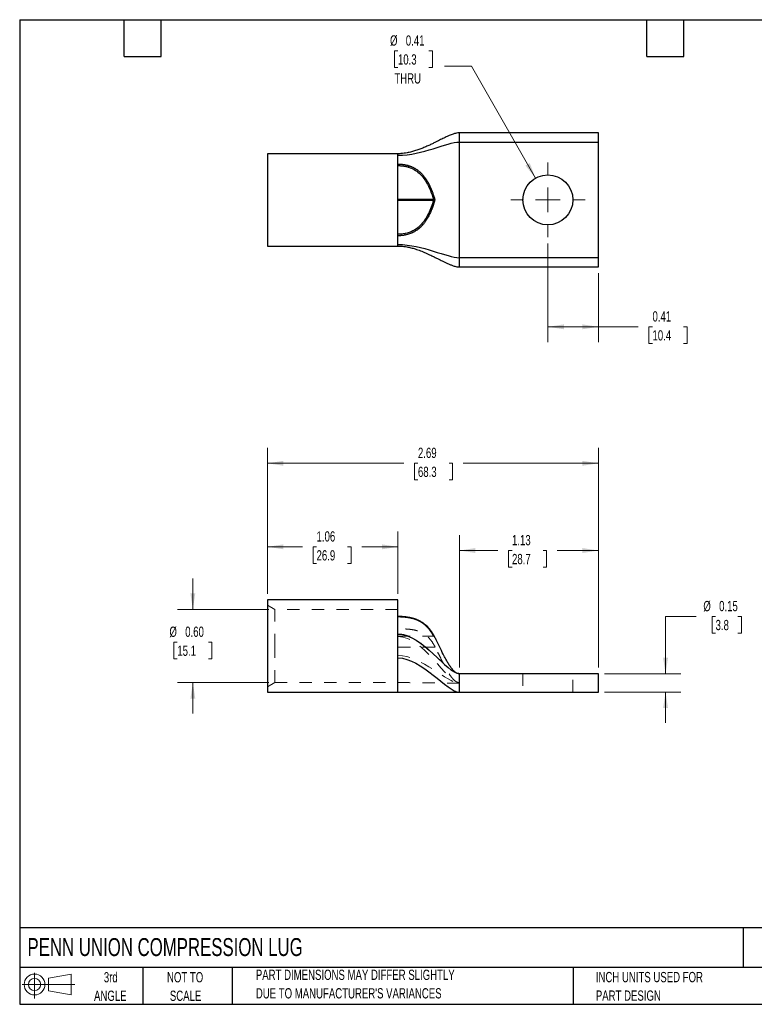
# Model space of a CAD drawing. Header units: inches. Extents: x 0.2 to 10.8, y 0.2 to 8.2.
# Tile 1 of 2: x 0.2 to 6.2, y 0.2 to 8.2. Entities that reach past the tile are written whole.
import ezdxf

# ---------------------------------------------------------------- set-up
doc = ezdxf.new("R2010")
doc.units = ezdxf.units.IN
doc.header["$MEASUREMENT"] = 0
doc.linetypes.add('HIDDEN', pattern=[0.075, 0.05, -0.025])
doc.layers.add('TEXT', color=140, linetype='Continuous', lineweight=25)
doc.styles.add('SLDTEXTSTYLE0', font='TXT', dxfattribs={"width": 0.7})
doc.dimstyles.new('SLDDIMSTYLE0', dxfattribs={"dimtxt": 0.084961, "dimasz": 0.13, "dimexe": 0, "dimexo": 0.0625, "dimgap": 0.02124, "dimtad": 0, "dimtih": 1, "dimtoh": 1, "dimrnd": 1e-09, "dimdsep": 46, "dimtxsty": 'SLDTEXTSTYLE0', "dimsah": 1, "dimcen": 0.09, "dimadec": 0, "dimazin": 2, "dimtfac": 1, "dimtmove": 0, "dimatfit": 0, "dimfxl": 0, "dimfrac": 2, "dimtolj": 1, "dimtzin": 12, "dimarcsym": 0})
doc.dimstyles.new('SLDDIMSTYLE1', dxfattribs={"dimtxt": 0.084961, "dimasz": 0.13, "dimexe": 0, "dimexo": 0.0625, "dimgap": 0.02124, "dimtad": 0, "dimtih": 1, "dimtoh": 1, "dimrnd": 1e-09, "dimzin": 12, "dimdsep": 46, "dimtxsty": 'SLDTEXTSTYLE0', "dimsah": 1, "dimcen": 0.09, "dimadec": 0, "dimazin": 3, "dimtfac": 1, "dimtofl": 0, "dimtmove": 0, "dimatfit": 3, "dimfxl": 0, "dimfrac": 2, "dimtolj": 1, "dimtzin": 12, "dimarcsym": 0})
doc.dimstyles.new('SLDDIMSTYLE2', dxfattribs={"dimtxt": 0.084961, "dimasz": 0.13, "dimexe": 0, "dimexo": 0.0625, "dimgap": 0.02124, "dimtad": 0, "dimtih": 1, "dimtoh": 1, "dimrnd": 1e-09, "dimzin": 0, "dimdsep": 46, "dimtxsty": 'SLDTEXTSTYLE0', "dimsah": 1, "dimcen": 0.09, "dimadec": 0, "dimazin": 0, "dimtfac": 1, "dimtmove": 0, "dimatfit": 0, "dimfxl": 0, "dimfrac": 2, "dimtolj": 1, "dimtzin": 12, "dimarcsym": 0})
doc.dimstyles.new('SLDDIMSTYLE3', dxfattribs={"dimtxt": 0.084961, "dimasz": 0.13, "dimexe": 0, "dimexo": 0.0625, "dimgap": 0.02124, "dimtad": 0, "dimtih": 1, "dimtoh": 1, "dimrnd": 1e-09, "dimdsep": 46, "dimtxsty": 'SLDTEXTSTYLE0', "dimsah": 1, "dimcen": 0, "dimadec": 0, "dimazin": 2, "dimtfac": 1, "dimtofl": 0, "dimtmove": 0, "dimatfit": 3, "dimfxl": 0, "dimfrac": 2, "dimtolj": 1, "dimtzin": 12, "dimarcsym": 0})
doc.dimstyles.new('SLDDIMSTYLE4', dxfattribs={"dimtxt": 0.084961, "dimasz": 0.13, "dimexe": 0, "dimexo": 0.0625, "dimgap": 0.02124, "dimtad": 0, "dimtih": 1, "dimtoh": 1, "dimrnd": 1e-09, "dimdsep": 46, "dimtxsty": 'SLDTEXTSTYLE0', "dimsah": 1, "dimcen": 0.09, "dimadec": 0, "dimazin": 2, "dimtfac": 1, "dimtofl": 0, "dimtmove": 0, "dimatfit": 3, "dimfxl": 0, "dimfrac": 2, "dimtolj": 1, "dimtzin": 12, "dimarcsym": 0})

# ---------------------------------------------------------------- blocks, each defined once
blk = doc.blocks.new('Block11')
at = {"color": 7, "linetype": 'Continuous', "lineweight": 18}
for p, q in [((0.1019, 0.2091), (0.1019, 0)), ((0.2157, 0.1641), (0.4006, 0.1981)), ((0.2157, 0.0628), (0.2157, 0.1641)), ((0.4006, 0.1981), (0.4006, 0.0288)), ((0, 0.1135), (0.4281, 0.1135)), ((0.2157, 0.0628), (0.4006, 0.0288))]:
    blk.add_line(p, q, dxfattribs=at)
for radius in [0.0846, 0.0506]:
    blk.add_circle((0.1019, 0.1135), radius, dxfattribs=at)
blk = doc.blocks.new('Block12')
at = {"color": 7, "linetype": 'Continuous'}
blk.add_blockref('Block11', (0, 0), dxfattribs=at)
blk = doc.blocks.new('_D')
at = {"color": 7, "linetype": 'Continuous', "lineweight": 0}
for p, q in [((5.7513, 3.4009), (5.5013, 3.4009)), ((5.5013, 3.4009), (5.5013, 2.9363)), ((5.9079, 3.4009), (5.8794, 3.4009)), ((5.8794, 3.4009), (5.8794, 3.2658)), ((6.0897, 3.4009), (6.1182, 3.4009)), ((6.1182, 3.4009), (6.1182, 3.2658)), ((5.8794, 3.2658), (5.9079, 3.2658)), ((6.1182, 3.2658), (6.0897, 3.2658)), ((5.0049, 2.9363), (5.6263, 2.9363)), ((5.0049, 2.7863), (5.6263, 2.7863)), ((5.5013, 2.7863), (5.5013, 2.5363))]:
    blk.add_line(p, q, dxfattribs=at)
at = {"color": 7, "linetype": 'Continuous', "lineweight": 18}
for points in [[(5.5013, 2.9363), (5.5213, 3.0663), (5.4813, 3.0663)], [(5.5013, 2.7863), (5.4813, 2.6563), (5.5213, 2.6563)]]:
    blk.add_solid(points, dxfattribs=at)
at = {"color": 7, "linetype": 'Continuous', "lineweight": 18, "char_height": 0.08333, "attachment_point": 1, "style": 'SLDTEXTSTYLE0'}
for s, insert in [('%%c', (5.8084, 3.5273)), ('0.15', (5.9367, 3.5273)), ('3.8', (5.9079, 3.3733))]:
    blk.add_mtext(s, dxfattribs=dict(at, insert=insert))
blk = doc.blocks.new('_D_1')
at = {"color": 7, "linetype": 'Continuous', "lineweight": 0}
for p, q in [((3.8249, 2.9863), (3.8249, 4.062)), ((4.9549, 2.9863), (4.9549, 4.062)), ((3.8249, 3.937), (4.1377, 3.937)), ((4.2528, 3.937), (4.2243, 3.937)), ((4.2243, 3.937), (4.2243, 3.8019)), ((4.5053, 3.937), (4.5338, 3.937)), ((4.5338, 3.937), (4.5338, 3.8019)), ((4.9549, 3.937), (4.6205, 3.937)), ((4.2243, 3.8019), (4.2528, 3.8019)), ((4.5338, 3.8019), (4.5053, 3.8019))]:
    blk.add_line(p, q, dxfattribs=at)
at = {"color": 7, "linetype": 'Continuous', "lineweight": 18}
for points in [[(3.8249, 3.937), (3.9549, 3.917), (3.9549, 3.957)], [(4.9549, 3.937), (4.8249, 3.957), (4.8249, 3.917)]]:
    blk.add_solid(points, dxfattribs=at)
at = {"color": 7, "linetype": 'Continuous', "lineweight": 18, "char_height": 0.08333, "attachment_point": 1, "style": 'SLDTEXTSTYLE0'}
for s, insert in [('1.13', (4.2528, 4.0634)), ('28.7', (4.2528, 3.9093))]:
    blk.add_mtext(s, dxfattribs=dict(at, insert=insert))
blk = doc.blocks.new('_D_2')
at = {"color": 7, "linetype": 'Continuous', "lineweight": 0}
for p, q in [((2.2649, 3.5863), (2.2649, 4.092)), ((3.3249, 3.5863), (3.3249, 4.092)), ((2.2649, 3.967), (2.5487, 3.967)), ((2.6638, 3.967), (2.6353, 3.967)), ((2.6353, 3.967), (2.6353, 3.8319)), ((2.9163, 3.967), (2.9448, 3.967)), ((2.9448, 3.967), (2.9448, 3.8319)), ((3.3249, 3.967), (3.0315, 3.967)), ((2.6353, 3.8319), (2.6638, 3.8319)), ((2.9448, 3.8319), (2.9163, 3.8319))]:
    blk.add_line(p, q, dxfattribs=at)
at = {"color": 7, "linetype": 'Continuous', "lineweight": 18}
for points in [[(2.2649, 3.967), (2.3949, 3.947), (2.3949, 3.987)], [(3.3249, 3.967), (3.1949, 3.987), (3.1949, 3.947)]]:
    blk.add_solid(points, dxfattribs=at)
at = {"color": 7, "linetype": 'Continuous', "lineweight": 18, "char_height": 0.08333, "attachment_point": 1, "style": 'SLDTEXTSTYLE0'}
for s, insert in [('1.06', (2.6638, 4.0934)), ('26.9', (2.6638, 3.9394))]:
    blk.add_mtext(s, dxfattribs=dict(at, insert=insert))
blk = doc.blocks.new('_D_3')
at = {"color": 7, "linetype": 'Continuous', "lineweight": 0}
for p, q in [((2.2649, 3.5863), (2.2649, 4.7706)), ((4.9549, 2.9863), (4.9549, 4.7706)), ((2.2649, 4.6456), (3.373, 4.6456)), ((3.4881, 4.6456), (3.4596, 4.6456)), ((3.4596, 4.6456), (3.4596, 4.5106)), ((3.7406, 4.6456), (3.7691, 4.6456)), ((3.7691, 4.6456), (3.7691, 4.5106)), ((4.9549, 4.6456), (3.8557, 4.6456)), ((3.4596, 4.5106), (3.4881, 4.5106)), ((3.7691, 4.5106), (3.7406, 4.5106))]:
    blk.add_line(p, q, dxfattribs=at)
at = {"color": 7, "linetype": 'Continuous', "lineweight": 18}
for points in [[(2.2649, 4.6456), (2.3949, 4.6256), (2.3949, 4.6656)], [(4.9549, 4.6456), (4.8249, 4.6656), (4.8249, 4.6256)]]:
    blk.add_solid(points, dxfattribs=at)
at = {"color": 7, "linetype": 'Continuous', "lineweight": 18, "char_height": 0.08333, "attachment_point": 1, "style": 'SLDTEXTSTYLE0'}
for s, insert in [('2.69', (3.4881, 4.7721)), ('68.3', (3.4881, 4.618))]:
    blk.add_mtext(s, dxfattribs=dict(at, insert=insert))
blk = doc.blocks.new('_D_4')
at = {"color": 7, "linetype": 'Continuous', "lineweight": 0}
for p, q in [((1.6579, 3.4588), (1.6579, 3.7088)), ((2.2749, 3.4588), (1.5329, 3.4588)), ((1.5317, 3.1923), (1.5031, 3.1923)), ((1.5031, 3.1923), (1.5031, 3.0573)), ((1.7841, 3.1923), (1.8127, 3.1923)), ((1.8127, 3.1923), (1.8127, 3.0573)), ((1.5031, 3.0573), (1.5317, 3.0573)), ((1.8127, 3.0573), (1.7841, 3.0573)), ((2.2749, 2.8638), (1.5329, 2.8638)), ((1.6579, 2.8638), (1.6579, 2.6138))]:
    blk.add_line(p, q, dxfattribs=at)
at = {"color": 7, "linetype": 'Continuous', "lineweight": 18}
for points in [[(1.6579, 3.4588), (1.6779, 3.5888), (1.6379, 3.5888)], [(1.6579, 2.8638), (1.6379, 2.7338), (1.6779, 2.7338)]]:
    blk.add_solid(points, dxfattribs=at)
at = {"color": 7, "linetype": 'Continuous', "lineweight": 18, "char_height": 0.08333, "attachment_point": 1, "style": 'SLDTEXTSTYLE0'}
for s, insert in [('%%c', (1.4675, 3.3188)), ('0.60', (1.5958, 3.3188)), ('15.1', (1.5317, 3.1647))]:
    blk.add_mtext(s, dxfattribs=dict(at, insert=insert))
blk = doc.blocks.new('_D_7')
at = {"color": 7, "linetype": 'Continuous', "lineweight": 0}
for p, q in [((3.3253, 7.9964), (3.2968, 7.9964)), ((3.2968, 7.9964), (3.2968, 7.8614)), ((3.5778, 7.9964), (3.6063, 7.9964)), ((3.6063, 7.9964), (3.6063, 7.8614)), ((3.2968, 7.8614), (3.3253, 7.8614)), ((3.6063, 7.8614), (3.5778, 7.8614)), ((3.9231, 7.873), (3.7044, 7.873)), ((4.4441, 6.9621), (3.9231, 7.873))]:
    blk.add_line(p, q, dxfattribs=at)
at = {"color": 7, "linetype": 'Continuous', "lineweight": 18}
blk.add_solid([(4.4441, 6.9621), (4.3969, 7.0849), (4.3622, 7.0651)], dxfattribs=at)
at = {"color": 7, "linetype": 'Continuous', "lineweight": 18, "char_height": 0.08333, "attachment_point": 1, "style": 'SLDTEXTSTYLE0'}
for s, insert in [('%%c', (3.2611, 8.1228)), ('0.41', (3.3894, 8.1228)), ('10.3', (3.3253, 7.9688)), ('THRU', (3.2962, 7.8147))]:
    blk.add_mtext(s, dxfattribs=dict(at, insert=insert))
blk = doc.blocks.new('_D_8')
at = {"color": 7, "linetype": 'Continuous', "lineweight": 0}
for p, q in [((4.5449, 6.4329), (4.5449, 5.6296)), ((4.9549, 6.1909), (4.9549, 5.6296)), ((4.5449, 5.7546), (4.9549, 5.7546)), ((4.9549, 5.7546), (5.2798, 5.7546)), ((5.3949, 5.7546), (5.3664, 5.7546)), ((5.3664, 5.7546), (5.3664, 5.6196)), ((5.6474, 5.7546), (5.6759, 5.7546)), ((5.6759, 5.7546), (5.6759, 5.6196)), ((5.3664, 5.6196), (5.3949, 5.6196)), ((5.6759, 5.6196), (5.6474, 5.6196))]:
    blk.add_line(p, q, dxfattribs=at)
at = {"color": 7, "linetype": 'Continuous', "lineweight": 18}
for points in [[(4.5449, 5.7546), (4.6749, 5.7346), (4.6749, 5.7746)], [(4.9549, 5.7546), (4.8249, 5.7746), (4.8249, 5.7346)]]:
    blk.add_solid(points, dxfattribs=at)
at = {"color": 7, "linetype": 'Continuous', "lineweight": 18, "char_height": 0.08333, "attachment_point": 1, "style": 'SLDTEXTSTYLE0'}
for s, insert in [('0.41', (5.3949, 5.881)), ('10.4', (5.3949, 5.727))]:
    blk.add_mtext(s, dxfattribs=dict(at, insert=insert))
blk = doc.blocks.new('SW_CENTERMARKSYMBOL_0')
at = {"color": 0, "linetype": 'Continuous', "lineweight": 18}
for p, q in [((0, 0.2), (0, 0.303)), ((0, 0), (0, 0.1)), ((-0.2, 0), (-0.303, 0)), ((0, 0), (-0.1, 0)), ((0, 0), (0, -0.1)), ((0, 0), (0.1, 0)), ((0.2, 0), (0.303, 0)), ((0, -0.2), (0, -0.303))]:
    blk.add_line(p, q, dxfattribs=at)

msp = doc.modelspace()

# ---------------------------------------------------------------- linework, layer by layer
for p, q in [((4.9549, 7.3309), (3.8249, 7.3309)), ((4.9549, 7.2559), (4.9549, 7.3309)), ((3.8249, 6.3159), (3.8249, 7.2559)), ((3.8249, 7.2559), (4.9549, 7.2559)), ((4.9549, 6.3159), (4.9549, 7.2559)), ((3.3249, 7.1609), (2.2649, 7.1609)), ((2.2649, 7.1609), (2.2649, 6.4109)), ((3.3249, 6.4945), (3.3249, 7.0773)), ((3.3249, 6.7909), (3.6141, 6.7909)), ((3.6141, 6.7809), (3.3249, 6.7809)), ((3.6141, 6.7809), (3.6141, 6.7909)), ((2.2649, 6.4109), (3.3249, 6.4109)), ((4.9549, 6.3159), (3.8249, 6.3159)), ((3.8249, 6.2409), (4.9549, 6.2409)), ((4.9549, 6.2409), (4.9549, 6.3159)), ((3.3249, 3.5363), (2.2649, 3.5363)), ((2.2649, 3.5363), (2.2649, 3.1613)), ((3.3249, 3.3973), (3.3249, 3.5363)), ((3.4132, 3.3935), (3.4118, 3.3937)), ((3.565, 3.3184), (3.5628, 3.3206)), ((3.5885, 3.2916), (3.581, 3.3012)), ((3.589, 3.29), (3.582, 3.2996)), ((3.6231, 3.237), (3.626, 3.2318)), ((3.626, 3.2318), (3.6237, 3.2358)), ((2.2649, 3.1613), (2.2649, 2.7863)), ((4.9549, 2.9363), (3.8249, 2.9363)), ((4.9549, 2.7863), (4.9549, 2.9363)), ((2.2649, 2.7863), (3.3249, 2.7863)), ((3.3249, 2.7863), (3.8249, 2.7863)), ((3.8249, 2.7863), (4.9549, 2.7863))]:
    msp.add_line(p, q)
at = {"color": 7, "linetype": 'HIDDEN', "lineweight": 18}
for p, q in [((2.3249, 3.4588), (2.2649, 3.4934)), ((2.3249, 3.1613), (2.3249, 3.4588)), ((3.3249, 3.4588), (2.3249, 3.4588)), ((3.3249, 3.3973), (3.3249, 3.3643)), ((3.3249, 3.301), (3.3249, 3.3643)), ((3.3862, 3.3975), (3.3822, 3.3979)), ((3.3249, 3.1522), (3.3249, 3.301)), ((3.5834, 3.2981), (3.5791, 3.3032)), ((3.3249, 3.2417), (3.6141, 3.2417)), ((3.3249, 3.2404), (3.6141, 3.2404)), ((3.6141, 3.2417), (3.6141, 3.2404)), ((3.626, 3.2318), (3.6248, 3.2336)), ((3.6248, 3.2336), (3.626, 3.2318)), ((2.3249, 2.8638), (2.3249, 3.1613)), ((3.6281, 3.1522), (3.3249, 3.1522)), ((3.3249, 3.1522), (3.6281, 3.1522)), ((3.3249, 3.1522), (3.3249, 3.1509)), ((3.3249, 3.1509), (3.6287, 3.1509)), ((3.6281, 3.1522), (3.6284, 3.1517)), ((4.3419, 2.9363), (4.3419, 2.7863)), ((4.7479, 2.7863), (4.7479, 2.9363)), ((2.2649, 2.8292), (2.3249, 2.8638)), ((2.3249, 2.8638), (3.3249, 2.8638)), ((3.8249, 2.8638), (3.8249, 2.8588))]:
    msp.add_line(p, q, dxfattribs=at)
at = {"flags": 128}
for points in [[(3.3849, 3.3943), (3.3848, 3.3955), (3.3847, 3.3965), (3.3844, 3.3972), (3.3842, 3.3976), (3.3839, 3.3978)], [(3.582, 3.2996), (3.5814, 3.3006), (3.581, 3.3012)]]:
    msp.add_lwpolyline(points, dxfattribs=at)
at = {"color": 7, "linetype": 'HIDDEN', "lineweight": 18, "flags": 128}
msp.add_lwpolyline([(3.4147, 3.3902), (3.4146, 3.3913), (3.4143, 3.3923), (3.414, 3.3929), (3.4135, 3.3934), (3.4131, 3.3935), (3.4125, 3.3934), (3.412, 3.393), (3.4114, 3.3923)], dxfattribs=at)
msp.add_circle((4.5449, 6.7859), 0.203)
for centre, radius, start, end in [((3.3664, 7.0709), 0.0489, 337.08138, 351.52165), ((3.5491, 6.9469), 0.018, 292.24578, 327.06323), ((3.5683, 6.6582), 0.0169, 35.51439, 72.01834), ((3.3103, 6.4937), 0.0749, 5.11127, 14.7198)]:
    msp.add_arc(centre, radius, start, end)
at = {"color": 7, "linetype": 'HIDDEN', "lineweight": 18}
for centre, radius, start, end in [((3.3842, 3.3964), 0.00148, 103.75959, 173.81282), ((3.5581, 3.3157), 0.00678, 26.75512, 109.06592), ((3.5754, 3.2957), 0.00782, 45.17372, 104.54206)]:
    msp.add_arc(centre, radius, start, end, dxfattribs=at)
for points, knots in [([(3.8249, 7.3309), (3.8206, 7.3308), (3.8096, 7.3303), (3.7928, 7.3267), (3.7693, 7.3197), (3.7445, 7.3098), (3.7194, 7.2985), (3.6992, 7.2888), (3.6811, 7.2799), (3.6638, 7.2713), (3.6447, 7.2617), (3.6231, 7.2509), (3.5973, 7.2383), (3.568, 7.2246), (3.5364, 7.2107), (3.5037, 7.1976), (3.47, 7.1858), (3.4355, 7.1757), (3.4038, 7.1685), (3.3752, 7.1641), (3.3503, 7.1615), (3.3333, 7.1611), (3.3249, 7.1609)], [0, 0, 0, 0, 0.02056, 0.053072, 0.087061, 0.15283, 0.206661, 0.251721, 0.288658, 0.330273, 0.371128, 0.420364, 0.479291, 0.546829, 0.615804, 0.683941, 0.750482, 0.814862, 0.877366, 0.918401, 0.959139, 1, 1, 1, 1]), ([(3.3249, 7.0773), (3.3282, 7.0773), (3.3349, 7.0773), (3.3449, 7.0768), (3.3549, 7.076), (3.3649, 7.0748), (3.3749, 7.0734), (3.3848, 7.0715), (3.3948, 7.0693), (3.4048, 7.0668), (3.4114, 7.0647), (3.4147, 7.0637)], [0, 0, 0, 0, 0.1093967, 0.2186633, 0.3280425, 0.4377684, 0.5480731, 0.6591931, 0.7713753, 0.8848827, 1, 1, 1, 1]), ([(3.3249, 7.0646), (3.3277, 7.0646), (3.335, 7.0645), (3.3497, 7.0638), (3.365, 7.0622), (3.3794, 7.0598), (3.3911, 7.0574), (3.402, 7.0547), (3.4089, 7.0526), (3.4114, 7.0518)], [0, 0, 0, 0, 0.095724, 0.250313, 0.500104, 0.616365, 0.749815, 0.909533, 1, 1, 1, 1]), ([(3.4114, 7.0518), (3.4277, 7.0467), (3.4431, 7.0401), (3.4717, 7.0237), (3.4852, 7.014), (3.521, 6.9821), (3.54, 6.9569), (3.5559, 6.9303)], [0, 0, 0, 0, 0.25, 0.25, 0.5, 0.5, 1, 1, 1, 1]), ([(3.4147, 7.0637), (3.4174, 7.0628), (3.4228, 7.061), (3.4308, 7.0579), (3.4388, 7.0546), (3.4467, 7.0509), (3.4546, 7.047), (3.467, 7.0401), (3.4838, 7.0292), (3.503, 7.0137), (3.5203, 6.9968), (3.5359, 6.9787), (3.5508, 6.9588), (3.5596, 6.9445), (3.5641, 6.9371)], [0, 0, 0, 0, 0.0404295, 0.0812256, 0.1224671, 0.1642374, 0.2066243, 0.2497202, 0.3717144, 0.5000627, 0.6156831, 0.7370784, 0.8649956, 1, 1, 1, 1]), ([(3.5559, 6.9303), (3.5689, 6.9083), (3.5798, 6.8854), (3.5988, 6.8386), (3.6069, 6.8149), (3.6141, 6.7909)], [0, 0, 0, 0, 0.5, 0.5, 1, 1, 1, 1]), ([(3.5641, 6.9371), (3.5662, 6.9336), (3.5703, 6.9265), (3.5762, 6.9156), (3.5819, 6.9042), (3.5874, 6.8925), (3.5928, 6.8804), (3.598, 6.8679), (3.603, 6.8551), (3.6079, 6.8419), (3.6127, 6.8284), (3.6173, 6.8145), (3.6217, 6.8003), (3.6246, 6.7908), (3.626, 6.7859)], [0, 0, 0, 0, 0.073225, 0.148299, 0.225242, 0.304066, 0.384766, 0.467326, 0.551725, 0.637931, 0.725908, 0.815611, 0.906993, 1, 1, 1, 1]), ([(3.626, 6.7859), (3.6242, 6.7798), (3.6205, 6.7676), (3.6147, 6.7496), (3.6087, 6.7321), (3.6025, 6.7152), (3.596, 6.699), (3.5892, 6.6833), (3.5844, 6.6731), (3.582, 6.6681)], [0, 0, 0, 0, 0.154171, 0.304766, 0.451648, 0.594697, 0.733816, 0.868932, 1, 1, 1, 1]), ([(3.6141, 6.7909), (3.6146, 6.7908), (3.6158, 6.7906), (3.6176, 6.79), (3.6194, 6.7894), (3.6211, 6.7887), (3.6226, 6.788), (3.624, 6.7873), (3.6251, 6.7866), (3.6258, 6.7861), (3.626, 6.7859)], [0, 0, 0, 0, 0.099221, 0.2154167, 0.3491586, 0.5004224, 0.6097685, 0.7501704, 0.9090155, 1, 1, 1, 1]), ([(3.626, 6.7859), (3.6258, 6.7858), (3.6251, 6.7853), (3.624, 6.7846), (3.6226, 6.7838), (3.6209, 6.783), (3.6189, 6.7823), (3.6165, 6.7815), (3.6148, 6.7811), (3.6141, 6.7809)], [0, 0, 0, 0, 0.090247, 0.24975, 0.390212, 0.499745, 0.697413, 0.863966, 1, 1, 1, 1]), ([(3.5735, 6.6743), (3.5644, 6.6558), (3.5543, 6.6378), (3.5366, 6.6121), (3.5303, 6.6038), (3.5166, 6.5876), (3.5092, 6.5797), (3.4855, 6.5576), (3.4676, 6.5448), (3.4272, 6.5244), (3.4056, 6.5172), (3.3828, 6.5128)], [0, 0, 0, 0, 0.25, 0.25, 0.375, 0.375, 0.5, 0.5, 0.75, 0.75, 1, 1, 1, 1]), ([(3.582, 6.6681), (3.5799, 6.6638), (3.5757, 6.6554), (3.569, 6.6431), (3.5622, 6.6313), (3.555, 6.62), (3.5477, 6.6092), (3.5401, 6.5989), (3.5323, 6.5891), (3.5243, 6.5798), (3.5161, 6.5711), (3.5022, 6.5575), (3.4816, 6.5406), (3.4567, 6.5256), (3.4357, 6.5157), (3.4189, 6.5094), (3.402, 6.5042), (3.3906, 6.5017), (3.3849, 6.5004)], [0, 0, 0, 0, 0.056057, 0.110653, 0.163804, 0.215535, 0.265881, 0.314887, 0.362606, 0.409102, 0.454448, 0.498726, 0.627759, 0.748412, 0.813596, 0.876905, 0.938881, 1, 1, 1, 1]), ([(3.3849, 6.5004), (3.3816, 6.4998), (3.3749, 6.4985), (3.3649, 6.497), (3.3549, 6.4959), (3.3449, 6.4951), (3.3349, 6.4946), (3.3282, 6.4945), (3.3249, 6.4945)], [0, 0, 0, 0, 0.169174, 0.336872, 0.50345, 0.669261, 0.834656, 1, 1, 1, 1]), ([(3.3249, 6.4109), (3.3332, 6.4108), (3.3497, 6.4104), (3.3741, 6.4079), (3.4015, 6.4037), (3.4319, 6.397), (3.469, 6.3865), (3.5089, 6.3724), (3.5513, 6.3549), (3.5885, 6.3378), (3.62, 6.3225), (3.6448, 6.3101), (3.6664, 6.2993), (3.683, 6.291), (3.6958, 6.2847), (3.7059, 6.2798), (3.7168, 6.2746), (3.7302, 6.2685), (3.7475, 6.2609), (3.7653, 6.2538), (3.7821, 6.2483), (3.7957, 6.2446), (3.81, 6.2416), (3.82, 6.2412), (3.8249, 6.2409)], [0, 0, 0, 0, 0.040144, 0.079804, 0.119357, 0.178804, 0.239811, 0.325487, 0.415156, 0.507062, 0.571737, 0.628877, 0.678293, 0.720914, 0.74279, 0.765729, 0.789541, 0.816163, 0.854156, 0.90116, 0.926401, 0.951722, 0.976364, 1, 1, 1, 1]), ([(3.3839, 3.3978), (3.3734, 3.3988), (3.3539, 3.4007), (3.3341, 3.4009), (3.3249, 3.401)], [0, 0, 0, 0, 0.536775, 1, 1, 1, 1]), ([(3.3849, 3.3943), (3.3816, 3.3946), (3.3749, 3.3953), (3.3649, 3.396), (3.3549, 3.3966), (3.3449, 3.397), (3.3349, 3.3973), (3.3282, 3.3973), (3.3249, 3.3973)], [0, 0, 0, 0, 0.169174, 0.336872, 0.50345, 0.669261, 0.834656, 1, 1, 1, 1]), ([(3.581, 3.3012), (3.5767, 3.3061), (3.5688, 3.3151), (3.5564, 3.3269), (3.5454, 3.3362), (3.5364, 3.3431), (3.5295, 3.348), (3.5237, 3.3519), (3.518, 3.3554), (3.5107, 3.3598), (3.501, 3.365), (3.4876, 3.3715), (3.4718, 3.3779), (3.4536, 3.384), (3.4336, 3.3895), (3.4101, 3.3944), (3.3929, 3.3966), (3.3839, 3.3978)], [0, 0, 0, 0, 0.110607, 0.203115, 0.277817, 0.334818, 0.374057, 0.402443, 0.433878, 0.468692, 0.520198, 0.583016, 0.662309, 0.733052, 0.813104, 0.90178, 1, 1, 1, 1]), ([(3.582, 3.2996), (3.5799, 3.3021), (3.5757, 3.3069), (3.569, 3.314), (3.5622, 3.3208), (3.555, 3.3273), (3.5477, 3.3335), (3.5401, 3.3394), (3.5323, 3.345), (3.5243, 3.3503), (3.5161, 3.3552), (3.5022, 3.363), (3.4816, 3.3724), (3.4567, 3.3808), (3.4357, 3.3861), (3.4189, 3.3895), (3.402, 3.3923), (3.3906, 3.3936), (3.3849, 3.3943)], [0, 0, 0, 0, 0.056057, 0.110653, 0.163804, 0.215535, 0.265881, 0.314887, 0.362606, 0.409102, 0.454448, 0.498726, 0.627759, 0.748412, 0.813596, 0.876905, 0.938881, 1, 1, 1, 1]), ([(3.5927, 3.2863), (3.5908, 3.2889), (3.5879, 3.2928), (3.5846, 3.2967), (3.5834, 3.2981)], [0, 0, 0, 0, 0.643148, 1, 1, 1, 1]), ([(3.6237, 3.2358), (3.6184, 3.246), (3.6088, 3.2644), (3.5952, 3.2821), (3.589, 3.29)], [0, 0, 0, 0, 0.552067, 1, 1, 1, 1]), ([(3.8249, 2.9363), (3.8214, 2.9366), (3.8145, 2.9371), (3.8009, 2.9422), (3.7836, 2.9541), (3.7648, 2.9746), (3.7468, 2.9997), (3.7305, 3.0262), (3.7156, 3.0527), (3.6956, 3.0906), (3.6704, 3.1414), (3.6458, 3.1927), (3.6303, 3.2228), (3.6258, 3.2317)], [0, 0, 0, 0, 0.0283359, 0.0569469, 0.1178044, 0.1984222, 0.2841873, 0.3705445, 0.4533893, 0.5337181, 0.7221696, 0.9182693, 1, 1, 1, 1]), ([(3.3249, 2.7863), (3.3249, 2.7863), (3.3249, 2.7931), (3.3249, 2.8194), (3.3249, 2.8389), (3.3249, 2.8887), (3.3249, 2.919), (3.3249, 2.987), (3.3249, 3.0247), (3.3249, 3.0642)], [0, 0, 0, 0, 0.25, 0.25, 0.5, 0.5, 0.75, 0.75, 1, 1, 1, 1])]:
    msp.add_open_spline(points, degree=3, knots=knots)
for points in [[(3.8249, 7.2559), (3.8249, 7.2649), (3.8249, 7.2835), (3.8249, 7.3087), (3.8249, 7.3266), (3.8249, 7.3309), (3.8249, 7.3309)], [(3.3249, 7.1482), (3.5263, 7.1482), (3.7241, 7.2559), (3.8249, 7.2559)], [(3.3249, 7.1482), (3.3249, 7.1566), (3.3249, 7.1609), (3.3249, 7.1609)], [(3.3249, 7.0773), (3.3249, 7.1103), (3.3249, 7.1346), (3.3249, 7.1482)], [(3.6141, 6.7809), (3.6032, 6.7447), (3.5902, 6.7086), (3.5735, 6.6743)], [(3.3828, 6.5128), (3.364, 6.5091), (3.3443, 6.5073), (3.3249, 6.5073)], [(3.3249, 6.4237), (3.3249, 6.4373), (3.3249, 6.4616), (3.3249, 6.4945)], [(3.3249, 6.4237), (3.5263, 6.4237), (3.7241, 6.3159), (3.8249, 6.3159)], [(3.3249, 6.4109), (3.3249, 6.4109), (3.3249, 6.4152), (3.3249, 6.4237)], [(3.8249, 6.2409), (3.8249, 6.2409), (3.8249, 6.2453), (3.8249, 6.2631), (3.8249, 6.2884), (3.8249, 6.3069), (3.8249, 6.3159)], [(3.3249, 3.2584), (3.3249, 3.3089), (3.3249, 3.3566), (3.3249, 3.3973)], [(3.3249, 3.1613), (3.3249, 3.194), (3.3249, 3.2268), (3.3249, 3.2584)], [(3.3249, 3.2584), (3.5263, 3.2584), (3.7241, 2.9363), (3.8249, 2.9363)], [(3.3249, 3.0642), (3.3249, 3.0959), (3.3249, 3.1286), (3.3249, 3.1613)], [(3.3249, 3.0642), (3.5189, 3.0642), (3.7278, 2.7863), (3.8249, 2.7863)], [(3.8249, 2.8613), (3.8249, 2.8716), (3.8249, 2.8922), (3.8249, 2.9174), (3.8249, 2.933), (3.8249, 2.9363), (3.8249, 2.9363)], [(3.8249, 2.7863), (3.8249, 2.7863), (3.8249, 2.7896), (3.8249, 2.8053), (3.8249, 2.8304), (3.8249, 2.851), (3.8249, 2.8613)]]:
    msp.add_open_spline(points, degree=3)
for points in [[(3.3828, 3.3965), (3.364, 3.3986), (3.3443, 3.3997), (3.3249, 3.3997)], [(3.3249, 3.301), (3.3249, 3.2811), (3.3249, 3.26), (3.3249, 3.2383)], [(3.6141, 3.2417), (3.6032, 3.2626), (3.5902, 3.2835), (3.5735, 3.3032)], [(3.3249, 3.2383), (3.5418, 3.2383), (3.7164, 2.8638), (3.8249, 2.8638)], [(3.3249, 3.1613), (3.3249, 3.1872), (3.3249, 3.2131), (3.3249, 3.2383)], [(3.3249, 3.0843), (3.3249, 3.1095), (3.3249, 3.1354), (3.3249, 3.1613)], [(3.3249, 3.0843), (3.5176, 3.0843), (3.7285, 2.8588), (3.8249, 2.8588)], [(3.3249, 3.0642), (3.5189, 3.0642), (3.7278, 2.7863), (3.8249, 2.7863)]]:
    msp.add_open_spline(points, degree=3, dxfattribs=at)
for points, knots in [([(3.3249, 3.3997), (3.3277, 3.3997), (3.335, 3.3996), (3.3497, 3.3992), (3.365, 3.3983), (3.3794, 3.3969), (3.3911, 3.3956), (3.402, 3.394), (3.4089, 3.3928), (3.4114, 3.3923)], [0, 0, 0, 0, 0.095724, 0.250313, 0.500104, 0.616365, 0.749815, 0.909533, 1, 1, 1, 1]), ([(3.3249, 3.3973), (3.3282, 3.3973), (3.3349, 3.3973), (3.3449, 3.397), (3.3549, 3.3966), (3.3649, 3.396), (3.3749, 3.3952), (3.3848, 3.3943), (3.3948, 3.3931), (3.4048, 3.3918), (3.4114, 3.3907), (3.4147, 3.3902)], [0, 0, 0, 0, 0.1093967, 0.2186633, 0.3280425, 0.4377684, 0.5480731, 0.6591931, 0.7713753, 0.8848827, 1, 1, 1, 1]), ([(3.5735, 3.3032), (3.5644, 3.3139), (3.5543, 3.3243), (3.5366, 3.3392), (3.5303, 3.344), (3.5166, 3.3533), (3.5092, 3.3579), (3.4855, 3.3706), (3.4676, 3.378), (3.4272, 3.3898), (3.4056, 3.3939), (3.3828, 3.3965)], [0, 0, 0, 0, 0.25, 0.25, 0.375, 0.375, 0.5, 0.5, 0.75, 0.75, 1, 1, 1, 1]), ([(3.4114, 3.3923), (3.4277, 3.3894), (3.4431, 3.3855), (3.4717, 3.3761), (3.4852, 3.3705), (3.521, 3.352), (3.54, 3.3375), (3.5559, 3.3221)], [0, 0, 0, 0, 0.25, 0.25, 0.5, 0.5, 1, 1, 1, 1]), ([(3.4147, 3.3902), (3.4174, 3.3897), (3.4228, 3.3887), (3.4308, 3.3871), (3.4388, 3.3853), (3.4467, 3.3833), (3.4546, 3.3811), (3.467, 3.3773), (3.4838, 3.3713), (3.503, 3.3626), (3.5203, 3.353), (3.5359, 3.3427), (3.5508, 3.3312), (3.5596, 3.323), (3.5641, 3.3188)], [0, 0, 0, 0, 0.0404295, 0.0812256, 0.1224671, 0.1642374, 0.2066243, 0.2497202, 0.3717144, 0.5000627, 0.6156831, 0.7370784, 0.8649956, 1, 1, 1, 1]), ([(3.6281, 3.1522), (3.6182, 3.1713), (3.607, 3.1901), (3.5854, 3.2176), (3.5773, 3.2267), (3.5589, 3.244), (3.5486, 3.2524), (3.5303, 3.2641), (3.5237, 3.2678), (3.5098, 3.2747), (3.5023, 3.2779), (3.4864, 3.2837), (3.4779, 3.2863), (3.4603, 3.2908), (3.4512, 3.2926), (3.4325, 3.2956), (3.4229, 3.2968), (3.4035, 3.2986), (3.3937, 3.2993), (3.3643, 3.3007), (3.3446, 3.301), (3.3249, 3.301)], [0, 0, 0, 0, 0.25, 0.25, 0.375, 0.375, 0.5, 0.5, 0.5625, 0.5625, 0.625, 0.625, 0.6875, 0.6875, 0.75, 0.75, 0.8125, 0.8125, 0.875, 0.875, 1, 1, 1, 1]), ([(3.5559, 3.3221), (3.5689, 3.3094), (3.5798, 3.2962), (3.5988, 3.2692), (3.6069, 3.2555), (3.6141, 3.2417)], [0, 0, 0, 0, 0.5, 0.5, 1, 1, 1, 1]), ([(3.5641, 3.3188), (3.5733, 3.3095), (3.5842, 3.2984), (3.5921, 3.2867), (3.5934, 3.2848)], [0, 0, 0, 0, 0.835518, 1, 1, 1, 1]), ([(3.3249, 3.2584), (3.3376, 3.2576), (3.3633, 3.2561), (3.4012, 3.245), (3.4385, 3.2288), (3.4751, 3.2079), (3.5149, 3.1807), (3.5571, 3.1472), (3.601, 3.1084), (3.6396, 3.0722), (3.6733, 3.0402), (3.702, 3.0134), (3.7292, 2.9891), (3.7532, 2.9696), (3.7741, 2.9548), (3.792, 2.945), (3.8049, 2.939), (3.8121, 2.9381), (3.8134, 2.9379)], [0, 0, 0, 0, 0.062768, 0.127375, 0.19485, 0.265411, 0.338695, 0.437493, 0.537364, 0.635592, 0.706425, 0.773428, 0.835368, 0.891101, 0.92992, 0.964049, 0.993539, 1, 1, 1, 1]), ([(3.6248, 3.2336), (3.6245, 3.2342), (3.6234, 3.236), (3.621, 3.2384), (3.6178, 3.2408), (3.6153, 3.2414), (3.6141, 3.2417)], [0, 0, 0, 0, 0.152788, 0.454289, 0.739694, 1, 1, 1, 1]), ([(3.6141, 3.2417), (3.6153, 3.2414), (3.6178, 3.2408), (3.621, 3.2384), (3.6234, 3.236), (3.6245, 3.2342), (3.6248, 3.2336)], [0, 0, 0, 0, 0.260306, 0.545711, 0.847212, 1, 1, 1, 1]), ([(3.6141, 3.2404), (3.6152, 3.2402), (3.6175, 3.2399), (3.6208, 3.2381), (3.6238, 3.2354), (3.6253, 3.233), (3.626, 3.2318)], [0, 0, 0, 0, 0.214653, 0.458615, 0.724648, 1, 1, 1, 1]), ([(3.3249, 3.1497), (3.3249, 3.1372), (3.3249, 3.1083), (3.3249, 3.0802), (3.3249, 3.0642)], [0, 0, 0, 0, 0.432844, 1, 1, 1, 1]), ([(3.3249, 3.1497), (3.3249, 3.1406), (3.3249, 3.1185), (3.3249, 3.097), (3.3249, 3.0843)], [0, 0, 0, 0, 0.41228, 1, 1, 1, 1]), ([(3.6287, 3.151), (3.6288, 3.1509), (3.6288, 3.1508), (3.6285, 3.1514), (3.6282, 3.152), (3.6281, 3.1522)], [0, 0, 0, 0, 0.172021, 0.739981, 1, 1, 1, 1]), ([(3.8127, 2.8657), (3.8105, 2.8664), (3.802, 2.8689), (3.7887, 2.8779), (3.7739, 2.8918), (3.756, 2.9133), (3.7356, 2.9439), (3.7128, 2.9841), (3.6902, 3.0276), (3.6678, 3.0726), (3.6474, 3.114), (3.6342, 3.14), (3.6287, 3.1509)], [0, 0, 0, 0, 0.020016, 0.077164, 0.136855, 0.197038, 0.320078, 0.455654, 0.599161, 0.746074, 0.893517, 1, 1, 1, 1]), ([(3.3249, 3.0843), (3.3249, 3.0518), (3.3249, 3.0068), (3.3249, 2.9565), (3.3249, 2.9243), (3.3249, 2.8982), (3.3249, 2.8723), (3.3249, 2.8581), (3.3249, 2.8723), (3.3249, 2.8982), (3.3249, 2.9243), (3.3249, 2.9565), (3.3249, 3.0068), (3.3249, 3.0518), (3.3249, 3.0843)], [0, 0, 0, 0, 0.125, 0.1875, 0.25, 0.3125, 0.375, 0.5, 0.625, 0.6875, 0.75, 0.8125, 0.875, 1, 1, 1, 1]), ([(3.3249, 3.0642), (3.3249, 3.0247), (3.3249, 2.987), (3.3249, 2.919), (3.3249, 2.8887), (3.3249, 2.8389), (3.3249, 2.8194), (3.3249, 2.7931), (3.3249, 2.7863), (3.3249, 2.7863)], [0, 0, 0, 0, 0.25, 0.25, 0.5, 0.5, 0.75, 0.75, 1, 1, 1, 1]), ([(3.8249, 2.9363), (3.8249, 2.936), (3.8249, 2.9355), (3.8249, 2.931), (3.8249, 2.9241), (3.8249, 2.9147), (3.8249, 2.9032), (3.8249, 2.8902), (3.8249, 2.8772), (3.8249, 2.8686), (3.8249, 2.8648)], [0, 0, 0, 0, 0.128882, 0.257763, 0.386645, 0.515527, 0.644409, 0.77329, 0.902172, 1, 1, 1, 1]), ([(3.3249, 2.8638), (3.3465, 2.8637), (3.3894, 2.8636), (3.4523, 2.8631), (3.5116, 2.8625), (3.5653, 2.8618), (3.6123, 2.8612), (3.6522, 2.8607), (3.6845, 2.8602), (3.7099, 2.8599), (3.7308, 2.8596), (3.7517, 2.8594), (3.7748, 2.8591), (3.7997, 2.8589), (3.8166, 2.8588), (3.8249, 2.8588)], [0, 0, 0, 0, 0.129792, 0.257556, 0.377331, 0.48536, 0.579629, 0.65944, 0.725035, 0.773399, 0.811472, 0.850957, 0.89858, 0.95026, 1, 1, 1, 1]), ([(3.8249, 2.8578), (3.8249, 2.8541), (3.8249, 2.8454), (3.8249, 2.8324), (3.8249, 2.8194), (3.8249, 2.8079), (3.8249, 2.7985), (3.8249, 2.7916), (3.8249, 2.7871), (3.8249, 2.7866), (3.8249, 2.7863)], [0, 0, 0, 0, 0.097828, 0.22671, 0.355591, 0.484473, 0.613355, 0.742237, 0.871118, 1, 1, 1, 1])]:
    msp.add_open_spline(points, degree=3, knots=knots, dxfattribs=at)
at = {"layer": 'TEXT'}
for p, q in [((0.25, 8.25), (10.75, 8.25)), ((0.25, 8.25), (0.25, 0.25)), ((1.1, 7.95), (1.1, 8.25)), ((1.4, 7.95), (1.4, 8.25)), ((5.35, 7.95), (5.35, 8.25)), ((5.65, 7.95), (5.65, 8.25)), ((1.1, 7.95), (1.4, 7.95)), ((5.35, 7.95), (5.65, 7.95)), ((10.75, 0.8711), (0.25, 0.8711)), ((6.1322, 0.8711), (6.1322, 0.55)), ((10.75, 0.55), (0.25, 0.55)), ((1.25, 0.55), (1.25, 0.25)), ((1.9768, 0.55), (1.9768, 0.25)), ((4.7499, 0.55), (4.7499, 0.25)), ((0.25, 0.25), (10.75, 0.25))]:
    msp.add_line(p, q, dxfattribs=at)

# ---------------------------------------------------------------- block references
at = {"color": 7, "linetype": 'Continuous', "lineweight": 0}
msp.add_blockref('SW_CENTERMARKSYMBOL_0', (4.5449, 6.7859), dxfattribs=at)
at = {"layer": 'TEXT'}
msp.add_blockref('Block12', (0.2692, 0.2974), dxfattribs=at)

# ---------------------------------------------------------------- texts
at = {"layer": 'TEXT', "style": 'SLDTEXTSTYLE0'}
for s, insert, char_height, attachment_point in [('PENN UNION COMPRESSION LUG', (0.3136, 0.788), 0.145833, 1), ('3rd', (0.9906, 0.5117), 0.08333, 2), ('NOT TO', (1.5951, 0.5117), 0.08333, 2), ('PART DIMENSIONS MAY DIFFER SLIGHTLY', (2.1701, 0.5315), 0.083333, 1), ('INCH UNITS USED FOR', (4.9342, 0.5129), 0.083333, 1), ('ANGLE', (0.9868, 0.3612), 0.08333, 2), ('SCALE', (1.5989, 0.3612), 0.08333, 2), ("DUE TO MANUFACTURER'S VARIANCES", (2.1701, 0.381), 0.083333, 1), ('PART DESIGN', (4.9342, 0.3624), 0.083333, 1)]:
    msp.add_mtext(s, dxfattribs=dict(at, insert=insert, char_height=char_height, attachment_point=attachment_point))

# ---------------------------------------------------------------- dimensions: what is measured, and where the dimension line sits
at = {"color": 7, "linetype": 'Continuous', "lineweight": 18}
dim = msp.add_diameter_dim_2p(p1=(4.6457, 6.6097), p2=(4.4441, 6.9621), text='<>\\PTHRU', dimstyle='SLDDIMSTYLE3', dxfattribs=at)
dim.commit()
dim.dimension.update_dxf_attribs({"geometry": '_D_7', "text_midpoint": (3.4515, 7.9169), "dimtype": 163})
for base, p1, p2, dimstyle, picture, middle in [((4.9549, 5.7546), (4.5449, 6.4829), (4.9549, 6.2409), 'SLDDIMSTYLE4', '_D_8', (5.5212, 5.7546)), ((2.2649, 4.6456), (4.9549, 2.9363), (2.2649, 3.5363), 'SLDDIMSTYLE1', '_D_3', (3.6144, 4.6456)), ((2.2649, 3.967), (3.3249, 3.5363), (2.2649, 3.5363), 'SLDDIMSTYLE1', '_D_2', (2.7901, 3.967)), ((3.8249, 3.937), (4.9549, 2.9363), (3.8249, 2.9363), 'SLDDIMSTYLE1', '_D_1', (4.3791, 3.937))]:
    dim = msp.add_linear_dim(base=base, p1=p1, p2=p2, dimstyle=dimstyle, dxfattribs=at)
    dim.commit()
    dim.dimension.update_dxf_attribs({"geometry": picture, "text_midpoint": middle, "dimtype": 160})
for base, p1, p2, dimstyle, picture, middle in [((1.6579133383, 2.8638045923), (2.3248703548, 3.4588045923), (2.3248703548, 2.8638045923), 'SLDDIMSTYLE2', '_D_4', (1.6579133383, 3.1923195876)), ((5.5013, 2.9363), (4.9549, 2.7863), (4.9549, 2.9363), 'SLDDIMSTYLE0', '_D', (5.5013, 3.4009))]:
    dim = msp.add_linear_dim(base=base, p1=p1, p2=p2, angle=90, text='%%c<>', dimstyle=dimstyle, dxfattribs=at)
    dim.commit()
    dim.dimension.update_dxf_attribs({"geometry": picture, "text_midpoint": middle, "dimtype": 160})

doc.saveas('drawing.dxf')
